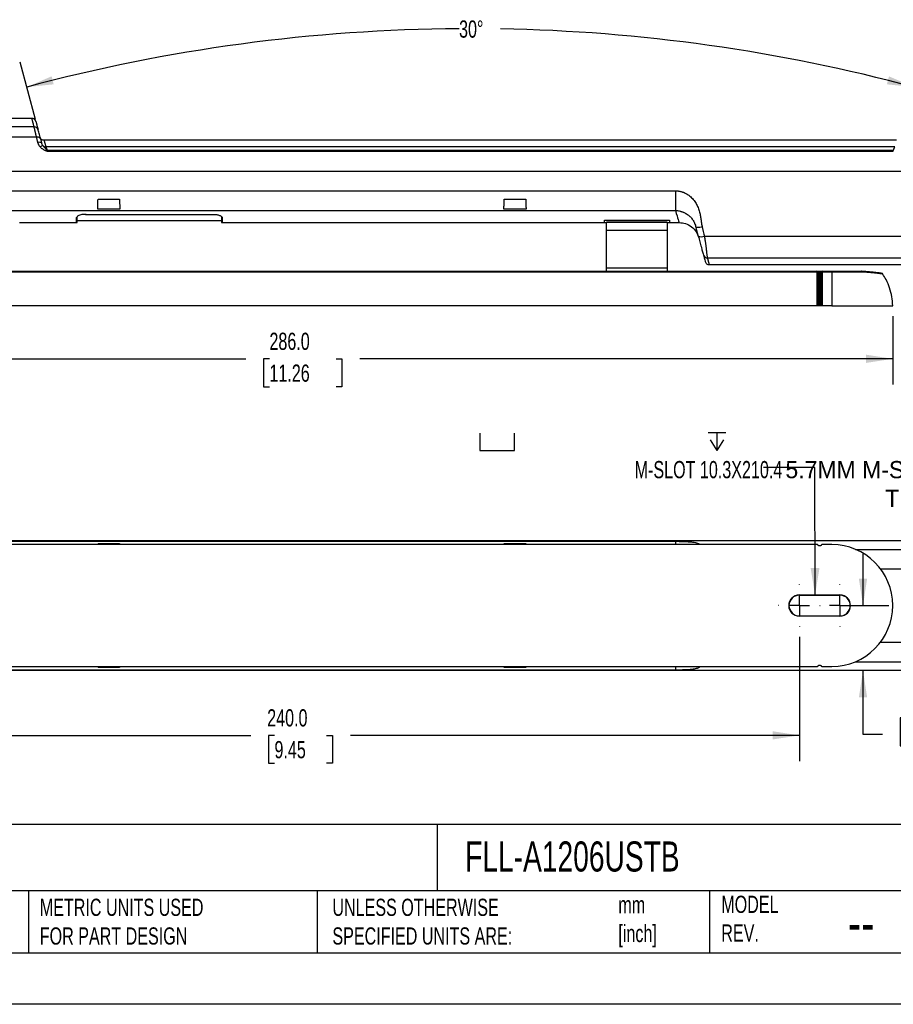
# Model space of a CAD drawing. Header units: millimetres. Extents: x 0 to 559, y 0 to 432.
# Tile 17 of 34: x 209 to 424, y 0 to 242. Entities that reach past the tile are written whole.
import ezdxf

# ---------------------------------------------------------------- set-up
doc = ezdxf.new("R2010")
doc.units = ezdxf.units.MM
doc.header["$LTSCALE"] = 2
doc.linetypes.add('CENTERX2', pattern=[20.32, 12.7, -2.54, 2.54, -2.54])
doc.layers.add('CENTER', color=40, linetype='CENTERX2')
doc.layers.add('DIMENSIONS', color=140, linetype='Continuous', lineweight=25)
doc.layers.add('TEXT', color=140, linetype='Continuous', lineweight=25)
doc.styles.add('SLDTEXTSTYLE0', font='TXT', dxfattribs={"width": 0.7})
doc.dimstyles.new('SLDDIMSTYLE2', dxfattribs={"dimtxt": 4.316016, "dimasz": 6.604, "dimexe": 0, "dimexo": 0.0625, "dimgap": 1.079004, "dimtad": 0, "dimtih": 1, "dimtoh": 1, "dimdec": 1, "dimrnd": 1e-09, "dimzin": 4, "dimdsep": 46, "dimtxsty": 'SLDTEXTSTYLE0', "dimsah": 1, "dimcen": 0.09, "dimadec": 0, "dimazin": 1, "dimtfac": 1, "dimtdec": 1, "dimtmove": 0, "dimatfit": 0, "dimfxl": 0, "dimfrac": 2, "dimtolj": 1, "dimtzin": 12, "dimarcsym": 0})
doc.dimstyles.new('SLDDIMSTYLE3', dxfattribs={"dimtxt": 4.316016, "dimasz": 6.604, "dimexe": 0, "dimexo": 0.0625, "dimgap": 1.079004, "dimtad": 0, "dimtih": 1, "dimtoh": 1, "dimdec": 1, "dimrnd": 1e-09, "dimzin": 4, "dimdsep": 46, "dimtxsty": 'SLDTEXTSTYLE0', "dimsah": 1, "dimcen": 0.09, "dimadec": 0, "dimazin": 1, "dimtfac": 1, "dimtdec": 1, "dimtofl": 0, "dimtmove": 0, "dimatfit": 3, "dimfxl": 0, "dimfrac": 2, "dimtolj": 1, "dimtzin": 12, "dimarcsym": 0})
doc.dimstyles.new('SLDDIMSTYLE4', dxfattribs={"dimtxt": 4.316016, "dimasz": 6.604, "dimexe": 0, "dimexo": 0.0625, "dimgap": 1.079004, "dimtad": 0, "dimtih": 1, "dimtoh": 1, "dimdec": 4, "dimlfac": 2, "dimzin": 12, "dimdsep": 46, "dimtxsty": 'SLDTEXTSTYLE0', "dimsah": 1, "dimcen": 0.09, "dimadec": 0, "dimazin": 3, "dimtfac": 1, "dimtdec": 0, "dimtofl": 0, "dimtmove": 0, "dimatfit": 3, "dimfxl": 0, "dimfrac": 2, "dimtolj": 1, "dimtzin": 12, "dimarcsym": 0})
doc.dimstyles.new('SLDDIMSTYLE7', dxfattribs={"dimtxt": 0.18, "dimasz": 6.604, "dimexe": 0, "dimexo": 0.0625, "dimgap": 0, "dimtad": 0, "dimtih": 1, "dimtoh": 1, "dimdec": 0, "dimrnd": 1e-09, "dimzin": 0, "dimdsep": 46, "dimtxsty": 'Standard', "dimsah": 1, "dimcen": 0.09, "dimadec": 0, "dimazin": 0, "dimtfac": 6.604, "dimtdec": 0, "dimtofl": 0, "dimtmove": 0, "dimatfit": 3, "dimfxl": 0, "dimfrac": 2, "dimtolj": 1, "dimtzin": 0, "dimarcsym": 0})

# ---------------------------------------------------------------- blocks, each defined once
blk = doc.blocks.new('_D_3')
at = {"layer": 'DIMENSIONS'}
for p, q in [((137.69, 169.4), (137.69, 152.52)), ((423.69, 169.4), (423.69, 152.52)), ((137.69, 158.87), (264.39, 158.87)), ((270.24, 158.87), (268.79, 158.87)), ((268.79, 158.87), (268.79, 152.01)), ((286.65, 158.87), (288.1, 158.87)), ((288.1, 158.87), (288.1, 152.01)), ((423.69, 158.87), (292.5, 158.87)), ((268.79, 152.01), (270.24, 152.01)), ((288.1, 152.01), (286.65, 152.01))]:
    blk.add_line(p, q, dxfattribs=at)
for points in [[(137.69, 158.87), (144.29, 157.85), (144.29, 159.88)], [(423.69, 158.87), (417.08, 159.88), (417.08, 157.85)]]:
    blk.add_solid(points, dxfattribs=at)
at = {"layer": 'DIMENSIONS', "char_height": 4.233, "attachment_point": 1, "style": 'SLDTEXTSTYLE0'}
for s, insert in [('286.0', (270.24, 165.29)), ('11.26', (270.24, 157.46))]:
    blk.add_mtext(s, dxfattribs=dict(at, insert=insert))
blk = doc.blocks.new('_D_4')
at = {"layer": 'DIMENSIONS'}
for p, q in [((212.62, 217.74), (208.84, 231.88)), ((426.75, 217.74), (430.54, 231.88))]:
    blk.add_line(p, q, dxfattribs=at)
for start, end in [(90.3761, 105), (75, 88.9858)]:
    blk.add_arc((319.69, -181.82), 421.94, start, end, dxfattribs=at)
for points in [[(210.48, 225.74), (217.13, 226.42), (216.62, 228.39)], [(428.89, 225.74), (422.75, 228.39), (422.24, 226.42)]]:
    blk.add_solid(points, dxfattribs=at)
at = {"layer": 'DIMENSIONS', "insert": (316.92, 242.14), "char_height": 4.233, "attachment_point": 1, "style": 'SLDTEXTSTYLE0'}
blk.add_mtext('30°', dxfattribs=at)
blk = doc.blocks.new('_D_13')
at = {"layer": 'DIMENSIONS'}
for p, q in [((160.69, 90.47), (160.69, 59.84)), ((400.69, 90.47), (400.69, 59.84)), ((160.69, 66.19), (265.63, 66.19)), ((271.48, 66.19), (270.03, 66.19)), ((270.03, 66.19), (270.03, 59.34)), ((284.31, 66.19), (285.76, 66.19)), ((285.76, 66.19), (285.76, 59.34)), ((400.69, 66.19), (290.16, 66.19)), ((270.03, 59.34), (271.48, 59.34)), ((285.76, 59.34), (284.31, 59.34))]:
    blk.add_line(p, q, dxfattribs=at)
for points in [[(160.69, 66.19), (167.29, 65.18), (167.29, 67.21)], [(400.69, 66.19), (394.08, 67.21), (394.08, 65.18)]]:
    blk.add_solid(points, dxfattribs=at)
at = {"layer": 'DIMENSIONS', "char_height": 4.233, "attachment_point": 1, "style": 'SLDTEXTSTYLE0'}
for s, insert in [('240.0', (269.69, 72.62)), ('9.45', (271.48, 64.79))]:
    blk.add_mtext(s, dxfattribs=dict(at, insert=insert))
blk = doc.blocks.new('_D_16')
at = {"layer": 'DIMENSIONS'}
for p, q in [((416.36, 98.15), (416.36, 110.85)), ((418.37, 98.15), (422.71, 98.15)), ((416.36, 66.43), (416.36, 82.15)), ((426.99, 70.47), (425.54, 70.47)), ((425.54, 70.47), (425.54, 63.61)), ((439.81, 70.47), (441.26, 70.47)), ((441.26, 70.47), (441.26, 63.61)), ((421.19, 66.43), (416.36, 66.43)), ((425.54, 63.61), (426.99, 63.61)), ((441.26, 63.61), (439.81, 63.61))]:
    blk.add_line(p, q, dxfattribs=at)
for points in [[(416.36, 98.15), (417.37, 104.75), (415.34, 104.75)], [(416.36, 82.15), (415.34, 75.54), (417.37, 75.54)]]:
    blk.add_solid(points, dxfattribs=at)
at = {"layer": 'DIMENSIONS', "char_height": 4.233, "attachment_point": 1, "style": 'SLDTEXTSTYLE0'}
for s, insert in [('16.0', (426.99, 76.89)), ('0.63', (426.99, 69.06)), ('TYP.', (427.19, 61.24))]:
    blk.add_mtext(s, dxfattribs=dict(at, insert=insert))
blk = doc.blocks.new('SW_SYMBOL_HOLE_SPOT')
at = {"layer": 'DIMENSIONS', "color": 0}
for p, q in [((0, 1750), (0, 150)), ((3200, 150), (3200, 1750)), ((0, 150), (3200, 150))]:
    blk.add_line(p, q, dxfattribs=at)
blk = doc.blocks.new('SW_SYMBOL_HOLE_DEPTH')
at = {"layer": 'DIMENSIONS', "color": 0}
for p, q in [((0, 1750), (1600, 1750)), ((200, 1110), (800, 150)), ((800, 1750), (800, 150)), ((1400, 1110), (800, 150))]:
    blk.add_line(p, q, dxfattribs=at)
blk = doc.blocks.new('SW_CENTERMARKSYMBOL_2')
at = {"layer": 'CENTER', "color": 0}
for p, q in [((0, 5.08), (0, 5.14)), ((0, 0), (0, 2.54)), ((-5.08, 0), (-5.14, 0)), ((0, 0), (-2.54, 0)), ((0, 0), (0, -2.54)), ((0, 0), (2.54, 0)), ((5.08, 0), (5.14, 0)), ((0, -5.08), (0, -5.14))]:
    blk.add_line(p, q, dxfattribs=at)
blk = doc.blocks.new('SW_CENTERMARKSYMBOL_3')
at = {"layer": 'CENTER', "color": 0}
for p, q in [((0, 5.08), (0, 5.14)), ((0, 0), (0, 2.54)), ((-5.08, 0), (-5.14, 0)), ((0, 0), (-2.54, 0)), ((0, 0), (0, -2.54)), ((0, 0), (2.54, 0)), ((5.08, 0), (5.14, 0)), ((0, -5.08), (0, -5.14))]:
    blk.add_line(p, q, dxfattribs=at)

msp = doc.modelspace()

# ---------------------------------------------------------------- linework, layer by layer
for p, q in [((212.314681, 215.945209), (108.669052, 215.945209)), ((211.774289, 218.046012), (195.999513, 218.046012)), ((212.916248, 213.379404), (109.180351, 213.379404)), ((424.618191, 212.640937), (214.752228, 212.640937)), ((424.176356, 211.037374), (215.194063, 211.037374)), ((215.553372, 210.143402), (215.553372, 209.968737)), ((423.817047, 210.143402), (215.553372, 210.143402)), ((215.553372, 209.968737), (423.817047, 209.968737)), ((423.817047, 209.968737), (423.817047, 210.143402)), ((109.436922, 205.046012), (451.933497, 205.046012)), ((191.204567, 200.221555), (370.165852, 200.221555)), ((370.165852, 200.221555), (370.165852, 195.335592)), ((228.040296, 198.119554), (233.330123, 198.119554)), ((328.040296, 198.119554), (333.330123, 198.119554)), ((191.204567, 195.335592), (370.165852, 195.335592)), ((223.029432, 193.957955), (222.935209, 193.788167)), ((224.935209, 194.413723), (256.435209, 194.413723)), ((224.935209, 194.402872), (256.435209, 194.402872)), ((233.414869, 195.692746), (227.95555, 195.692746)), ((256.435209, 194.413723), (256.435209, 194.402872)), ((258.339964, 193.958521), (258.435209, 193.788167)), ((333.414869, 195.692746), (327.95555, 195.692746)), ((208.685209, 192.388167), (222.785209, 192.388167)), ((222.785209, 192.388167), (222.785209, 193.6449)), ((222.935209, 192.538167), (222.935209, 193.788167)), ((222.935209, 192.888167), (258.435209, 192.888167)), ((258.435209, 193.788167), (258.435209, 192.538167)), ((258.585209, 193.6449), (258.585209, 192.388167)), ((258.585209, 192.388167), (352.685209, 192.388167)), ((352.685209, 193.028858), (368.685209, 193.028858)), ((352.685209, 192.388167), (352.685209, 193.028858)), ((352.685209, 192.388167), (353.185209, 192.388167)), ((368.185209, 192.510425), (353.185209, 192.510425)), ((353.185209, 192.510425), (353.185209, 192.466537)), ((353.185209, 192.466537), (368.185209, 192.466537)), ((353.185209, 190.413563), (353.185209, 192.466537)), ((368.185209, 192.466537), (368.185209, 192.510425)), ((368.185209, 192.466537), (368.185209, 190.413563)), ((368.185209, 192.388167), (368.685209, 192.388167)), ((368.685209, 193.028858), (368.685209, 192.388167)), ((368.685209, 192.388167), (371.101641, 192.388167)), ((368.185209, 190.413563), (353.185209, 190.413563)), ((353.185209, 181.135873), (353.185209, 190.413563)), ((368.185209, 190.413563), (368.185209, 181.135873)), ((377.27274, 189.052894), (427.703664, 189.052894)), ((378.0408, 183.721449), (442.731446, 183.721449)), ((378.471774, 182.046012), (443.071042, 182.046012)), ((405.058541, 180.23189), (156.311878, 180.23189)), ((156.435209, 180.440845), (404.935209, 180.440845)), ((353.185209, 180.405114), (353.185209, 181.135873)), ((368.185209, 181.135873), (353.185209, 181.135873)), ((368.185209, 181.135873), (368.185209, 180.406582)), ((404.935709, 180.440845), (405.535209, 180.440845)), ((404.949676, 180.438496), (404.951764, 180.437426)), ((405.535209, 180.440845), (405.835209, 180.440845)), ((405.835209, 180.238039), (405.535209, 180.238039)), ((405.835209, 180.440845), (408.685209, 180.440845)), ((408.685209, 180.23189), (406.311878, 180.23189)), ((406.418654, 180.437426), (406.420743, 180.438496)), ((406.435209, 180.440845), (408.685209, 180.440845)), ((408.685209, 180.23189), (408.685209, 180.440845)), ((408.685209, 180.440845), (415.959375, 180.440845)), ((408.685209, 180.23189), (408.685209, 171.940845)), ((415.959375, 180.437954), (415.997278, 180.434326)), ((405.076952, 171.940845), (156.293467, 171.940845)), ((405.835209, 171.940845), (405.535209, 171.940845)), ((408.685209, 171.940845), (406.293467, 171.940845)), ((408.685209, 171.940845), (423.685209, 171.940845)), ((109.436922, 114.145741), (451.933497, 114.145741)), ((191.204567, 113.951465), (370.165852, 113.951465)), ((370.165852, 113.951465), (370.165852, 113.17933)), ((405.076952, 113.145741), (156.293467, 113.145741)), ((228.027755, 113.145741), (228.040296, 113.385746)), ((228.040296, 113.385746), (233.330123, 113.385746)), ((233.330123, 113.385746), (233.342664, 113.145741)), ((328.027755, 113.145741), (328.040296, 113.385746)), ((328.040296, 113.385746), (333.330123, 113.385746)), ((333.330123, 113.385746), (333.342664, 113.145741)), ((405.835209, 112.845609), (405.535209, 112.845609)), ((408.685209, 113.145741), (406.293467, 113.145741)), ((414.494884, 111.974974), (427.703664, 111.974974)), ((420.686678, 107.143783), (442.731446, 107.143783)), ((400.685209, 100.745741), (410.685209, 100.745741)), ((400.685209, 100.745741), (400.685209, 100.692771)), ((400.685209, 100.692771), (410.685209, 100.692771)), ((410.685209, 100.692771), (410.685209, 100.745741)), ((400.685209, 95.598711), (400.685209, 95.545741)), ((400.685209, 95.598711), (410.685209, 95.598711)), ((410.685209, 95.545741), (400.685209, 95.545741)), ((410.685209, 95.545741), (410.685209, 95.598711)), ((420.686678, 89.147699), (442.731446, 89.147699)), ((156.293467, 83.145741), (405.076952, 83.145741)), ((228.040296, 82.905736), (228.027655, 83.145741)), ((233.330123, 82.905736), (228.040296, 82.905736)), ((233.342764, 83.145741), (233.330123, 82.905736)), ((328.040296, 82.905736), (328.027655, 83.145741)), ((333.330123, 82.905736), (328.040296, 82.905736)), ((333.342764, 83.145741), (333.330123, 82.905736)), ((370.165852, 83.040962), (370.165852, 82.340017)), ((405.535209, 83.445873), (405.835209, 83.445873)), ((406.293467, 83.145741), (408.685209, 83.145741)), ((414.494884, 84.316508), (427.703664, 84.316508)), ((451.933497, 82.145741), (109.436922, 82.145741)), ((191.204567, 82.340017), (370.165852, 82.340017))]:
    msp.add_line(p, q)
at = {"color": 7, "linetype": 'Continuous'}
msp.add_line((558.80494, 0.005348), (0.00494, 0.005348), dxfattribs=at)
at = {"flags": 128}
msp.add_lwpolyline([(213.882174, 213.042981), (213.840559, 213.137914), (213.770057, 213.221792), (213.672872, 213.291992), (213.55204, 213.346322), (213.411337, 213.383083), (213.255162, 213.401125), (213.088395, 213.399886), (212.916248, 213.379404)], dxfattribs=at)
for centre, radius, start, end in [((211.774289, 217.046012), 1, 58.38469181, 90), ((212.388796, 215.015679), 0.93248, 16.98394718, 94.55875336), ((211.774289, 217.046012), 1, 15, 37.34096627), ((214.477717, 210.379984), 0.919196, 88.43832153, 136.45324905), ((215.176388, 212.035245), 0.998028, 227.54964059, 271.01477166), ((222.785209, 192.538167), 0.15, 270, 0), ((258.581919, 193.791613), 0.14675, 181.34529494, 271.28490329), ((258.585209, 192.538167), 0.15, 180, 270), ((376.560126, 190.536466), 1.645845, 243.42596071, 295.6566706), ((377.980824, 184.664577), 0.945033, 196.53546388, 273.63866206), ((408.685209, 98.145741), 15, 270, 90), ((400.685209, 98.145741), 2.6, 90, 270), ((400.685209, 98.145741), 2.54703, 90, 270), ((410.685209, 98.145741), 2.6, 270, 90), ((410.685209, 98.145741), 2.54703, 270, 90)]:
    msp.add_arc(centre, radius, start, end)
for points, knots in [([(212.314681, 215.945209), (212.297768, 216.010974), (212.263972, 216.142385), (212.216312, 216.327852), (212.170935, 216.504504), (212.128054, 216.671493), (212.087611, 216.829011), (212.049623, 216.976975), (212.014084, 217.11538), (211.980996, 217.244207), (211.95036, 217.363447), (211.922174, 217.47309), (211.896438, 217.573133), (211.873154, 217.663577), (211.85232, 217.744427), (211.833937, 217.815689), (211.818006, 217.877376), (211.804524, 217.929508), (211.793496, 217.972087), (211.784906, 218.005198), (211.778815, 218.028639), (211.774998, 218.043297), (211.774525, 218.045108), (211.774289, 218.046012)], [0, 0, 0, 0, 0.04843155, 0.0967747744, 0.1450307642, 0.1932006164, 0.241285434, 0.2892863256, 0.3372044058, 0.385040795, 0.4327966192, 0.4804730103, 0.5280711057, 0.5755920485, 0.6230369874, 0.6704070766, 0.7177034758, 0.7649273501, 0.81207987, 0.8591622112, 0.9061755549, 0.9531210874, 1, 1, 1, 1]), ([(212.610726, 217.594076), (212.496022, 217.72335), (212.26732, 217.981106), (211.94402, 218.002162), (211.782869, 218.012658)], [0, 0, 0, 0, 0.5015407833, 1, 1, 1, 1]), ([(212.916248, 213.379404), (212.898985, 213.453065), (212.864616, 213.59972), (212.815044, 213.811537), (212.767229, 214.015943), (212.721292, 214.212364), (212.677201, 214.400861), (212.634964, 214.58135), (212.594579, 214.753807), (212.556047, 214.91821), (212.519368, 215.074558), (212.484541, 215.222859), (212.451566, 215.363143), (212.420447, 215.495435), (212.391171, 215.61983), (212.36378, 215.736223), (212.338123, 215.845309), (212.322469, 215.912019), (212.314681, 215.945209)], [0, 0, 0, 0, 0.0669891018, 0.1333708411, 0.1991469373, 0.2643191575, 0.3288893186, 0.3928592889, 0.4562309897, 0.5190063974, 0.5811875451, 0.642776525, 0.7037754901, 0.7641866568, 0.8240123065, 0.8832547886, 0.9419165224, 1, 1, 1, 1]), ([(212.740215, 217.304831), (212.740477, 217.303853), (212.741001, 217.301896), (212.745251, 217.286037), (212.752037, 217.26071), (212.761608, 217.224991), (212.773897, 217.179128), (212.788922, 217.123053), (212.806678, 217.056786), (212.827167, 216.980322), (212.850388, 216.89366), (212.88208, 216.775385), (212.924642, 216.616541), (212.981087, 216.405884), (213.044774, 216.168201), (213.115868, 215.902876), (213.193748, 215.612222), (213.251623, 215.396231), (213.280607, 215.28806)], [0, 0, 0, 0, 0.0500257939, 0.0999689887, 0.1498523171, 0.1996985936, 0.2495306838, 0.2993714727, 0.3492438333, 0.3991705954, 0.4491745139, 0.4992782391, 0.5827506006, 0.6660755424, 0.7493580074, 0.8327030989, 0.9162156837, 1, 1, 1, 1]), ([(213.211358, 212.19332), (213.185586, 212.296901), (213.134383, 212.502696), (213.059586, 212.803323), (212.986806, 213.095828), (212.939661, 213.285309), (212.916248, 213.379404)], [0, 0, 0, 0, 0.2550470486, 0.5067275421, 0.7550442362, 1, 1, 1, 1]), ([(213.882174, 213.042981), (213.75146, 213.530812), (213.633434, 213.971292), (213.430631, 214.728162), (213.345878, 215.044465), (213.280607, 215.28806)], [0, 0, 0, 0, 0.5, 0.5, 1, 1, 1, 1]), ([(214.757229, 212.640937), (214.651063, 212.65077), (214.432781, 212.670987), (214.138147, 212.834151), (213.904292, 213.076519), (213.828272, 213.282131), (213.791298, 213.382135)], [0, 0, 0, 0, 0.2431858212, 0.500000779, 0.756815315, 1, 1, 1, 1]), ([(213.211358, 212.19332), (213.318344, 212.214514), (213.432383, 212.227625), (213.654155, 212.229469), (213.761408, 212.218009), (213.945145, 212.170129), (214.021201, 212.133821), (214.130142, 212.045797), (214.163149, 211.994367), (214.177286, 211.941609)], [0, 0, 0, 0, 0.25, 0.25, 0.5, 0.5, 0.75, 0.75, 1, 1, 1, 1]), ([(213.811472, 211.01326), (213.780181, 211.050136), (213.717312, 211.124225), (213.631675, 211.241348), (213.551974, 211.363178), (213.47886, 211.490046), (213.412163, 211.621733), (213.351887, 211.758158), (213.298178, 211.899201), (213.250411, 212.04472), (213.224485, 212.143373), (213.211358, 212.19332)], [0, 0, 0, 0, 0.1043489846, 0.209651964, 0.3162454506, 0.4244539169, 0.5345875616, 0.646940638, 0.7617903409, 0.8793962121, 1, 1, 1, 1]), ([(215.553372, 209.968737), (215.532743, 209.96966), (215.488321, 209.971646), (215.417934, 209.985066), (215.339225, 210.005678), (215.252161, 210.034608), (215.156697, 210.071482), (215.012368, 210.133929), (214.823669, 210.226865), (214.596188, 210.357526), (214.375816, 210.503111), (214.168836, 210.662674), (213.978896, 210.831354), (213.866999, 210.952931), (213.811472, 211.01326)], [0, 0, 0, 0, 0.0291879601, 0.0628527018, 0.1013239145, 0.1448221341, 0.1934996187, 0.2474648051, 0.3699066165, 0.4953233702, 0.6258584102, 0.7529726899, 0.877419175, 1, 1, 1, 1]), ([(213.882174, 213.042981), (213.906053, 212.953862), (213.953816, 212.775609), (214.027082, 212.502179), (214.101428, 212.224716), (214.151988, 212.036023), (214.177286, 211.941609)], [0, 0, 0, 0, 0.2497780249, 0.4995989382, 0.7496204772, 1, 1, 1, 1]), ([(215.553372, 210.143402), (215.501865, 210.166229), (215.449209, 210.221303), (215.343188, 210.33535), (215.290286, 210.39714), (215.137217, 210.575773), (215.041619, 210.687415), (214.775487, 210.988042), (214.622902, 211.149141), (214.502768, 211.298838)], [0, 0, 0, 0, 0.125, 0.125, 0.25, 0.25, 0.5, 0.5, 1, 1, 1, 1]), ([(214.757229, 212.640937), (214.757488, 212.639988), (214.758007, 212.63809), (214.762206, 212.622734), (214.768907, 212.598206), (214.778356, 212.563597), (214.790488, 212.519139), (214.80532, 212.464759), (214.822848, 212.400469), (214.843073, 212.32626), (214.865994, 212.242131), (214.891612, 212.14808), (214.919927, 212.044109), (214.950938, 211.930219), (214.984645, 211.806419), (215.021051, 211.672696), (215.060141, 211.529124), (215.101979, 211.375473), (215.146322, 211.212638), (215.178146, 211.095809), (215.194063, 211.037374)], [0, 0, 0, 0, 0.05528316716, 0.11059478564, 0.16593553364, 0.22130608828, 0.27670712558, 0.33213932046, 0.38760334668, 0.44309987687, 0.49862958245, 0.55419313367, 0.60979119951, 0.66542444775, 0.72109354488, 0.77679915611, 0.83254194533, 0.88832257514, 0.94414170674, 1, 1, 1, 1]), ([(215.194063, 211.037374), (215.198302, 211.026841), (215.206834, 211.005636), (215.22374, 210.963667), (215.243733, 210.913961), (215.267112, 210.855759), (215.293803, 210.789271), (215.332364, 210.69322), (215.387631, 210.556027), (215.463939, 210.366144), (215.523015, 210.21901), (215.553372, 210.143402)], [0, 0, 0, 0, 0.0794655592, 0.1599766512, 0.2415799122, 0.3243201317, 0.4082402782, 0.4933815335, 0.6527424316, 0.8215553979, 1, 1, 1, 1]), ([(423.817047, 210.143402), (423.832605, 210.182133), (423.863303, 210.258554), (423.906263, 210.36559), (423.946138, 210.46485), (423.982766, 210.555923), (424.016187, 210.638934), (424.058285, 210.743552), (424.104269, 210.858193), (424.148609, 210.968473), (424.16719, 211.014613), (424.176356, 211.037374)], [0, 0, 0, 0, 0.0904796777, 0.1785323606, 0.2641778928, 0.347437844, 0.4283356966, 0.5068970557, 0.6758499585, 0.8401005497, 1, 1, 1, 1]), ([(370.165852, 200.221555), (370.240916, 200.220647), (370.390876, 200.218832), (370.615294, 200.204089), (370.8388, 200.180535), (371.061391, 200.147317), (371.283067, 200.104663), (371.503822, 200.052519), (371.723665, 199.990889), (372.142372, 199.854976), (372.746071, 199.59287), (373.581214, 199.066395), (374.414174, 198.320766), (375.136039, 197.367061), (375.682905, 196.329227), (376.058984, 195.283208), (376.299971, 194.234395), (376.426896, 193.391889), (376.505897, 192.816735), (376.551092, 192.496626), (376.600752, 192.171518), (376.666363, 191.784095), (376.739407, 191.479004), (376.773231, 191.337731)], [0, 0, 0, 0, 0.0182250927, 0.0364089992, 0.0545844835, 0.0727843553, 0.0910412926, 0.1093876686, 0.1278553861, 0.1464757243, 0.2163002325, 0.2870343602, 0.3857067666, 0.4866110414, 0.5771041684, 0.6716839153, 0.7585310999, 0.8417216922, 0.8821840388, 0.9023889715, 0.9219221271, 0.9638459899, 1, 1, 1, 1]), ([(227.95555, 195.692746), (227.957153, 195.738579), (227.960389, 195.831128), (227.965679, 195.981967), (227.971344, 196.143476), (227.977414, 196.316624), (227.983881, 196.501324), (227.990746, 196.697727), (227.99801, 196.905852), (228.005672, 197.125701), (228.013732, 197.357166), (228.022194, 197.600263), (228.031038, 197.854238), (228.037194, 198.030644), (228.040296, 198.119554)], [0, 0, 0, 0, 0.0753498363, 0.152150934, 0.2304033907, 0.3101072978, 0.391262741, 0.4738698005, 0.5579285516, 0.6434390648, 0.7304014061, 0.8188156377, 0.9086818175, 1, 1, 1, 1]), ([(233.330123, 198.119554), (233.332788, 198.043185), (233.338082, 197.891486), (233.345737, 197.67172), (233.353111, 197.459893), (233.36019, 197.256559), (233.366977, 197.061708), (233.37347, 196.875438), (233.379672, 196.697777), (233.38558, 196.528734), (233.391196, 196.368281), (233.396519, 196.216382), (233.40155, 196.072919), (233.406284, 195.937953), (233.410742, 195.810788), (233.413501, 195.731878), (233.414869, 195.692746)], [0, 0, 0, 0, 0.07836196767, 0.15565709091, 0.23188540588, 0.30704695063, 0.38114176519, 0.45416989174, 0.52613137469, 0.59702626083, 0.66685459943, 0.73561644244, 0.80331184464, 0.86994086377, 0.93550356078, 1, 1, 1, 1]), ([(327.95555, 195.692746), (327.957153, 195.738579), (327.960389, 195.831128), (327.965679, 195.981967), (327.971344, 196.143476), (327.977414, 196.316624), (327.983881, 196.501324), (327.990746, 196.697727), (327.99801, 196.905852), (328.005672, 197.125701), (328.013732, 197.357166), (328.022194, 197.600263), (328.031038, 197.854238), (328.037194, 198.030644), (328.040296, 198.119554)], [0, 0, 0, 0, 0.0753498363, 0.152150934, 0.2304033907, 0.3101072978, 0.391262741, 0.4738698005, 0.5579285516, 0.6434390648, 0.7304014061, 0.8188156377, 0.9086818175, 1, 1, 1, 1]), ([(333.330123, 198.119554), (333.332788, 198.043185), (333.338082, 197.891486), (333.345737, 197.67172), (333.353111, 197.459893), (333.36019, 197.256559), (333.366977, 197.061708), (333.37347, 196.875438), (333.379672, 196.697777), (333.38558, 196.528734), (333.391196, 196.368281), (333.396519, 196.216382), (333.40155, 196.072919), (333.406284, 195.937953), (333.410742, 195.810788), (333.413501, 195.731878), (333.414869, 195.692746)], [0, 0, 0, 0, 0.0783619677, 0.1556570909, 0.2318854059, 0.3070469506, 0.3811417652, 0.4541698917, 0.5261313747, 0.5970262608, 0.6668545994, 0.7356164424, 0.8033118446, 0.8699408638, 0.9355035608, 1, 1, 1, 1]), ([(224.089389, 194.343438), (223.891782, 194.309832), (223.708495, 194.265486), (223.386801, 194.162252), (223.246208, 194.102349), (223.02022, 193.976625), (222.932397, 193.909365), (222.814905, 193.776287), (222.785209, 193.710183), (222.785209, 193.6449)], [0, 0, 0, 0, 0.25, 0.25, 0.5, 0.5, 0.75, 0.75, 1, 1, 1, 1]), ([(224.935209, 194.552872), (224.935209, 194.532155), (224.935209, 194.508886), (224.935209, 194.464361), (224.935209, 194.443438), (224.935209, 194.4137), (224.935209, 194.405143), (224.935209, 194.401438), (224.935209, 194.405987), (224.935209, 194.413723)], [0, 0, 0, 0, 0.25, 0.25, 0.5, 0.5, 0.75, 0.75, 1, 1, 1, 1]), ([(256.435209, 194.413723), (256.483199, 194.413344), (256.578972, 194.412589), (256.721812, 194.406488), (256.863254, 194.396759), (257.003282, 194.38308), (257.141905, 194.365582), (257.365854, 194.330849), (257.660816, 194.267895), (257.984068, 194.163453), (258.246426, 194.042554), (258.417254, 193.925815), (258.519683, 193.821484), (258.575118, 193.731918), (258.581842, 193.673938), (258.585209, 193.6449)], [0, 0, 0, 0, 0.0413177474, 0.0824577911, 0.1236426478, 0.1650941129, 0.2070297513, 0.2496597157, 0.3742611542, 0.4990743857, 0.6230757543, 0.7489371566, 0.8331811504, 0.9164501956, 1, 1, 1, 1]), ([(372.548161, 194.709121), (372.479642, 194.741054), (372.345889, 194.803388), (372.14489, 194.885314), (371.951019, 194.957085), (371.764688, 195.019172), (371.586638, 195.072816), (371.336469, 195.141193), (371.005688, 195.217148), (370.587889, 195.290526), (370.30732, 195.320487), (370.165851, 195.335594)], [0, 0, 0, 0, 0.09245643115, 0.18047996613, 0.26406961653, 0.34324574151, 0.41804712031, 0.48852828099, 0.6558301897, 0.82646255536, 1, 1, 1, 1]), ([(370.165851, 195.335594), (370.470546, 194.370749), (370.70428, 193.63061), (371.017315, 192.639358), (371.09664, 192.388167), (371.09664, 192.388167)], [0, 0, 0, 0, 0.5, 0.5, 1, 1, 1, 1]), ([(372.548147, 194.709097), (372.602372, 194.682621), (372.721063, 194.624671), (372.894651, 194.528717), (373.070326, 194.423089), (373.180723, 194.348391), (373.236227, 194.310835)], [0, 0, 0, 0, 0.2268206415, 0.4964713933, 0.7468420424, 1, 1, 1, 1]), ([(373.236227, 194.310835), (373.459557, 194.156004), (373.677314, 193.975296), (374.084743, 193.564562), (374.27493, 193.334093), (374.619342, 192.82019), (374.773564, 192.535569), (375.035256, 191.929492), (375.141458, 191.611209), (375.227734, 191.289231)], [0, 0, 0, 0, 0.25, 0.25, 0.5, 0.5, 0.75, 0.75, 1, 1, 1, 1]), ([(222.785209, 193.6449), (222.820565, 193.6449), (222.861986, 193.658887), (222.920565, 193.714837), (222.935209, 193.754399), (222.935209, 193.788167)], [0, 0, 0, 0, 0.5, 0.5, 1, 1, 1, 1]), ([(371.09664, 192.388167), (371.627473, 192.339001), (372.718889, 192.237914), (374.192066, 191.422084), (375.361346, 190.210225), (375.741438, 189.182156), (375.926304, 188.682134)], [0, 0, 0, 0, 0.2431860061, 0.500001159, 0.7568156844, 1, 1, 1, 1]), ([(376.773231, 191.337731), (376.596251, 191.29279), (376.406363, 191.251946), (376.037968, 191.191529), (375.86044, 191.172299), (375.562262, 191.16294), (375.442471, 191.172838), (375.280613, 191.216615), (375.238202, 191.25017), (375.227734, 191.289231)], [0, 0, 0, 0, 0.25, 0.25, 0.5, 0.5, 0.75, 0.75, 1, 1, 1, 1]), ([(375.526323, 190.174884), (375.482204, 190.339536), (375.404855, 190.628209), (375.305245, 190.999956), (375.249963, 191.206272), (375.227734, 191.289231)], [0, 0, 0, 0, 0.4425202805, 0.7758404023, 1, 1, 1, 1]), ([(375.823851, 189.064493), (375.800426, 189.151916), (375.751302, 189.335249), (375.6795, 189.603219), (375.603724, 189.886019), (375.553828, 190.072233), (375.526323, 190.174884)], [0, 0, 0, 0, 0.23833181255, 0.49979876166, 0.72426212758, 1, 1, 1, 1]), ([(375.823851, 189.064493), (375.952021, 188.586158), (376.079475, 188.110493), (376.327379, 187.1853), (376.447843, 186.735724), (376.783284, 185.48384), (376.971185, 184.782585), (377.074874, 184.395613)], [0, 0, 0, 0, 0.25, 0.25, 0.5, 0.5, 1, 1, 1, 1]), ([(376.773231, 191.337731), (376.791151, 191.266321), (376.830891, 191.10796), (376.88927, 190.8458), (376.95489, 190.536442), (377.044267, 190.089661), (377.143456, 189.588006), (377.234886, 189.209571), (377.27274, 189.052894)], [0, 0, 0, 0, 0.0939744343, 0.2084001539, 0.3433062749, 0.4987103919, 0.7924589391, 1, 1, 1, 1]), ([(377.27274, 189.052894), (377.291282, 188.965731), (377.32923, 188.78734), (377.381596, 188.516203), (377.432376, 188.235726), (377.481088, 187.946985), (377.52787, 187.650994), (377.572682, 187.348956), (377.615531, 187.042228), (377.65643, 186.732233), (377.695316, 186.420924), (377.732439, 186.108947), (377.75498, 185.908248), (377.766438, 185.806236)], [0, 0, 0, 0, 0.07354414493, 0.15051917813, 0.23094270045, 0.31483013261, 0.40219505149, 0.49304946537, 0.58740404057, 0.68526828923, 0.78665072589, 0.8915589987, 1, 1, 1, 1]), ([(377.766438, 185.806236), (377.773673, 185.740249), (377.789546, 185.595484), (377.813828, 185.369325), (377.841243, 185.117581), (377.871636, 184.847035), (377.905788, 184.556726), (377.941738, 184.28027), (377.977964, 184.042907), (378.009958, 183.861219), (378.03119, 183.764997), (378.0408, 183.721449)], [0, 0, 0, 0, 0.07255753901, 0.1591782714, 0.25986212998, 0.37460858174, 0.50341676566, 0.65725285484, 0.79129632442, 0.90554553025, 1, 1, 1, 1]), ([(377.505849, 182.787193), (377.542824, 182.687191), (377.618846, 182.481583), (377.852701, 182.239221), (378.147332, 182.076062), (378.36561, 182.055845), (378.471774, 182.046012)], [0, 0, 0, 0, 0.2431854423, 0.5, 0.7568145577, 1, 1, 1, 1]), ([(378.0408, 183.721449), (378.055687, 183.663563), (378.085438, 183.547883), (378.127094, 183.385804), (378.166528, 183.232324), (378.20353, 183.088275), (378.238155, 182.953463), (378.270391, 182.827965), (378.300239, 182.711779), (378.327699, 182.604921), (378.352771, 182.507398), (378.375456, 182.419211), (378.395753, 182.340362), (378.413663, 182.270846), (378.429184, 182.210656), (378.442319, 182.159777), (378.453063, 182.118212), (378.461431, 182.08588), (378.467365, 182.062986), (378.471084, 182.048665), (378.471544, 182.046896), (378.471774, 182.046012)], [0, 0, 0, 0, 0.0533412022, 0.1065966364, 0.1597675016, 0.2128550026, 0.2658603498, 0.3187847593, 0.3716294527, 0.4243956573, 0.4770846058, 0.5296975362, 0.582235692, 0.6347003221, 0.6870926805, 0.7394140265, 0.7916656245, 0.8438487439, 0.8959646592, 0.9480146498, 1, 1, 1, 1]), ([(404.935209, 180.440845), (404.999597, 180.440845), (405.084928, 180.440845), (405.290752, 180.440845), (405.411145, 180.440845), (405.535209, 180.440845)], [0, 0, 0, 0, 0.5, 0.5, 1, 1, 1, 1]), ([(405.245269, 180.231892), (405.224387, 180.242733), (405.195774, 180.249059), (405.130064, 180.249058), (405.093334, 180.242731), (405.058541, 180.23189)], [0, 0, 0, 0, 0.5, 0.5, 1, 1, 1, 1]), ([(405.076952, 180.14249), (405.076952, 180.164298), (405.075007, 180.175286), (405.071893, 180.192797), (405.070248, 180.199255), (405.065291, 180.216374), (405.061923, 180.224592), (405.058541, 180.23189)], [0, 0, 0, 0, 0.25, 0.25, 0.5, 0.5, 1, 1, 1, 1]), ([(405.076952, 171.940845), (405.076952, 173.381069), (405.076952, 174.846276), (405.076952, 177.639401), (405.076952, 178.964805), (405.076952, 180.14249)], [0, 0, 0, 0, 0.5, 0.5, 1, 1, 1, 1]), ([(405.306081, 180.056071), (405.287823, 180.080172), (405.255467, 180.10328), (405.172298, 180.134648), (405.122595, 180.14249), (405.076952, 180.14249)], [0, 0, 0, 0, 0.5, 0.5, 1, 1, 1, 1]), ([(405.306081, 180.056071), (405.323604, 180.103281), (405.352426, 180.14823), (405.431764, 180.216226), (405.482506, 180.238039), (405.535209, 180.238039)], [0, 0, 0, 0, 0.5, 0.5, 1, 1, 1, 1]), ([(405.306081, 171.940845), (405.306081, 173.365951), (405.306081, 174.815688), (405.306081, 177.579322), (405.306081, 178.890737), (405.306081, 180.056071)], [0, 0, 0, 0, 0.5, 0.5, 1, 1, 1, 1]), ([(405.535209, 180.238039), (405.535209, 180.298398), (405.535209, 180.351559), (405.535209, 180.422988), (405.535209, 180.440845), (405.535209, 180.440845)], [0, 0, 0, 0, 0.5, 0.5, 1, 1, 1, 1]), ([(405.535209, 180.238039), (405.535209, 179.061233), (405.535209, 177.724033), (405.535209, 174.893719), (405.535209, 173.403553), (405.535209, 171.940845)], [0, 0, 0, 0, 0.5, 0.5, 1, 1, 1, 1]), ([(405.835209, 180.238039), (405.835209, 180.298398), (405.835209, 180.351559), (405.835209, 180.422988), (405.835209, 180.440845), (405.835209, 180.440845)], [0, 0, 0, 0, 0.5, 0.5, 1, 1, 1, 1]), ([(405.835209, 180.440845), (405.959274, 180.440845), (406.079667, 180.440845), (406.285491, 180.440845), (406.370822, 180.440845), (406.435209, 180.440845)], [0, 0, 0, 0, 0.5, 0.5, 1, 1, 1, 1]), ([(405.835209, 171.940845), (405.835209, 173.403553), (405.835209, 174.893719), (405.835209, 177.724033), (405.835209, 179.061233), (405.835209, 180.238039)], [0, 0, 0, 0, 0.5, 0.5, 1, 1, 1, 1]), ([(405.835209, 180.238039), (405.887913, 180.238039), (405.938655, 180.216226), (406.017993, 180.14823), (406.046815, 180.103281), (406.064338, 180.056071)], [0, 0, 0, 0, 0.5, 0.5, 1, 1, 1, 1]), ([(406.293467, 180.14249), (406.247823, 180.14249), (406.198121, 180.134648), (406.114952, 180.10328), (406.082596, 180.080172), (406.064338, 180.056071)], [0, 0, 0, 0, 0.5, 0.5, 1, 1, 1, 1]), ([(406.064338, 180.056071), (406.064338, 178.890737), (406.064338, 177.579322), (406.064338, 174.815688), (406.064338, 173.365951), (406.064338, 171.940845)], [0, 0, 0, 0, 0.5, 0.5, 1, 1, 1, 1]), ([(406.311878, 180.23189), (406.277085, 180.242731), (406.240355, 180.249058), (406.174645, 180.249059), (406.146032, 180.242733), (406.12515, 180.231892)], [0, 0, 0, 0, 0.5, 0.5, 1, 1, 1, 1]), ([(406.311878, 180.23189), (406.308496, 180.224592), (406.305128, 180.216374), (406.300171, 180.199255), (406.298526, 180.192797), (406.295412, 180.175286), (406.293467, 180.164298), (406.293467, 180.14249)], [0, 0, 0, 0, 0.5, 0.5, 0.75, 0.75, 1, 1, 1, 1]), ([(406.293467, 180.14249), (406.293467, 178.964805), (406.293467, 177.639401), (406.293467, 174.846276), (406.293467, 173.381069), (406.293467, 171.940845)], [0, 0, 0, 0, 0.5, 0.5, 1, 1, 1, 1]), ([(416.210071, 180.23189), (415.687849, 180.23189), (415.124815, 180.23189), (413.935832, 180.23189), (413.30997, 180.23189), (412.020574, 180.23189), (411.357165, 180.23189), (410.02109, 180.23189), (409.348553, 180.23189), (408.685209, 180.23189)], [0, 0, 0, 0, 0.25, 0.25, 0.5, 0.5, 0.75, 0.75, 1, 1, 1, 1]), ([(416.210071, 180.23189), (416.182726, 180.293839), (416.144538, 180.348684), (416.056081, 180.422413), (416.006353, 180.440845), (415.959375, 180.440845)], [0, 0, 0, 0, 0.5, 0.5, 1, 1, 1, 1]), ([(420.824322, 179.940846), (420.824856, 179.940777), (420.797061, 179.944341), (420.68641, 179.958385), (420.6039, 179.96882), (420.385797, 179.995935), (420.250202, 180.012616), (419.924981, 180.051653), (419.735324, 180.074), (419.100967, 180.14638), (418.587726, 180.202245), (417.380324, 180.320436), (416.703559, 180.380969), (415.959375, 180.437954)], [0, 0, 0, 0, 0.125, 0.125, 0.25, 0.25, 0.375, 0.375, 0.5, 0.5, 0.75, 0.75, 1, 1, 1, 1]), ([(415.997278, 180.434326), (416.012139, 180.433944), (416.055525, 180.432828), (416.137008, 180.37776), (416.182541, 180.286855), (416.210071, 180.23189)], [0, 0, 0, 0, 0.170800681, 0.4986336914, 1, 1, 1, 1]), ([(421.24067, 179.714906), (421.175321, 179.723496), (421.044201, 179.740731), (419.985074, 179.870417), (418.401829, 180.047192), (416.942081, 180.170204), (416.210071, 180.23189)], [0, 0, 0, 0, 0.2487180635, 0.4990450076, 0.748789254, 1, 1, 1, 1]), ([(420.824329, 179.940845), (420.865176, 179.938307), (420.948122, 179.933155), (421.023671, 179.898354), (421.062016, 179.88069)], [0, 0, 0, 0, 0.4924440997, 1, 1, 1, 1]), ([(421.242697, 179.714649), (421.218196, 179.747444), (421.168423, 179.814068), (421.097923, 179.858245), (421.062127, 179.880676)], [0, 0, 0, 0, 0.4922518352, 1, 1, 1, 1]), ([(423.685209, 171.940845), (423.632784, 172.675773), (423.527353, 174.15375), (422.947307, 176.308528), (422.191663, 178.187099), (421.500547, 179.255386), (421.213849, 179.698546)], [0, 0, 0, 0, 0.2674620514, 0.5378797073, 0.8082973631, 1, 1, 1, 1]), ([(405.306081, 171.940845), (405.298914, 171.940845), (405.2846, 171.940845), (405.252555, 171.940845), (405.208185, 171.940845), (405.149247, 171.940845), (405.100939, 171.940845), (405.076952, 171.940845)], [0, 0, 0, 0, 0.1651099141, 0.3297993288, 0.5004331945, 0.7519353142, 1, 1, 1, 1]), ([(405.535209, 171.940845), (405.519066, 171.940845), (405.487022, 171.940845), (405.440523, 171.940845), (405.401362, 171.940845), (405.369103, 171.940845), (405.343856, 171.940845), (405.321942, 171.940845), (405.311369, 171.940845), (405.306081, 171.940845)], [0, 0, 0, 0, 0.1669491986, 0.3313857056, 0.4996668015, 0.6227086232, 0.7499725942, 0.8749585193, 1, 1, 1, 1]), ([(406.064338, 171.940845), (406.057206, 171.940845), (406.042934, 171.940845), (406.010926, 171.940845), (405.966522, 171.940845), (405.907576, 171.940845), (405.859187, 171.940845), (405.835209, 171.940845)], [0, 0, 0, 0, 0.1642286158, 0.3285888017, 0.499399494, 0.7519410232, 1, 1, 1, 1]), ([(406.293467, 171.940845), (406.277549, 171.940845), (406.245751, 171.940845), (406.199333, 171.940845), (406.149465, 171.940845), (406.098675, 171.940845), (406.075732, 171.940845), (406.064338, 171.940845)], [0, 0, 0, 0, 0.1650848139, 0.3297641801, 0.5004104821, 0.7519039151, 1, 1, 1, 1]), ([(370.165852, 113.951465), (370.465619, 113.9503), (371.068906, 113.947957), (371.748224, 113.932726), (372.211498, 113.917734), (372.475454, 113.907599), (372.733666, 113.89603), (372.986145, 113.882925), (373.232912, 113.868193), (373.725438, 113.834544), (374.414195, 113.76994), (375.136527, 113.655331), (375.681139, 113.511835), (376.073723, 113.347812), (376.21986, 113.212597), (376.292115, 113.145741)], [0, 0, 0, 0, 0.0951427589, 0.1914764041, 0.2219594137, 0.2524182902, 0.282931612, 0.3135775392, 0.3444332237, 0.3755742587, 0.5047029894, 0.6367524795, 0.7551773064, 0.8789501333, 1, 1, 1, 1]), ([(405.306081, 112.995676), (405.298914, 113.009919), (405.2846, 113.03837), (405.252555, 113.075038), (405.208185, 113.110098), (405.149247, 113.139815), (405.100939, 113.143775), (405.076952, 113.145741)], [0, 0, 0, 0, 0.1651099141, 0.3297993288, 0.5004331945, 0.7519353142, 1, 1, 1, 1]), ([(405.535209, 112.845609), (405.519066, 112.846453), (405.487022, 112.848129), (405.440523, 112.862549), (405.401362, 112.883054), (405.369103, 112.907637), (405.343856, 112.93374), (405.321942, 112.963059), (405.311369, 112.984802), (405.306081, 112.995676)], [0, 0, 0, 0, 0.1669491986, 0.3313857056, 0.4996668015, 0.6227086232, 0.7499725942, 0.8749585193, 1, 1, 1, 1]), ([(406.064338, 112.995676), (406.057206, 112.981517), (406.042934, 112.953188), (406.010926, 112.916644), (405.966522, 112.881539), (405.907576, 112.851618), (405.859187, 112.8476), (405.835209, 112.845609)], [0, 0, 0, 0, 0.1642286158, 0.3285888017, 0.499399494, 0.7519410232, 1, 1, 1, 1]), ([(406.293467, 113.145741), (406.277549, 113.144867), (406.245751, 113.143122), (406.199333, 113.1284), (406.149465, 113.101735), (406.098675, 113.059577), (406.075732, 113.016879), (406.064338, 112.995676)], [0, 0, 0, 0, 0.1650848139, 0.3297641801, 0.5004104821, 0.7519039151, 1, 1, 1, 1]), ([(370.165852, 82.340017), (370.770549, 82.344579), (371.663422, 82.351314), (372.74736, 82.393766), (373.466036, 82.436445), (374.104139, 82.491609), (374.658962, 82.559212), (375.164906, 82.646262), (375.605815, 82.758613), (376.031862, 82.915533), (376.181562, 83.060416), (376.269724, 83.145741)], [0, 0, 0, 0, 0.1917877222, 0.2831865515, 0.3759241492, 0.4619805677, 0.5484229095, 0.6366294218, 0.7394591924, 0.8465618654, 1, 1, 1, 1]), ([(405.076952, 83.145741), (405.09287, 83.146615), (405.124668, 83.14836), (405.171085, 83.163081), (405.220954, 83.189747), (405.271744, 83.231905), (405.294687, 83.274603), (405.306081, 83.295806)], [0, 0, 0, 0, 0.1650848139, 0.3297641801, 0.5004104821, 0.7519039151, 1, 1, 1, 1]), ([(405.306081, 83.295806), (405.313213, 83.309965), (405.327485, 83.338294), (405.359493, 83.374838), (405.403897, 83.409943), (405.462843, 83.439864), (405.511232, 83.443882), (405.535209, 83.445873)], [0, 0, 0, 0, 0.1642286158, 0.3285888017, 0.499399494, 0.7519410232, 1, 1, 1, 1]), ([(405.835209, 83.445873), (405.851353, 83.445028), (405.883396, 83.443352), (405.929896, 83.428932), (405.969057, 83.408428), (406.001316, 83.383844), (406.026563, 83.357742), (406.048477, 83.328423), (406.05905, 83.30668), (406.064338, 83.295806)], [0, 0, 0, 0, 0.1669491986, 0.3313857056, 0.4996668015, 0.6227086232, 0.7499725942, 0.8749585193, 1, 1, 1, 1]), ([(406.064338, 83.295806), (406.071505, 83.281563), (406.085819, 83.253112), (406.117864, 83.216444), (406.162234, 83.181383), (406.221172, 83.151667), (406.26948, 83.147707), (406.293467, 83.145741)], [0, 0, 0, 0, 0.1651099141, 0.3297993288, 0.5004331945, 0.7519353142, 1, 1, 1, 1])]:
    msp.add_open_spline(points, degree=3, knots=knots)
for points in [[(214.502768, 211.298838), (214.343713, 211.487129), (214.239195, 211.710566), (214.177286, 211.941609)], [(224.935209, 194.413723), (224.638824, 194.413723), (224.353733, 194.388394), (224.089389, 194.343438)], [(377.074874, 184.395613), (377.35894, 183.335464), (377.505849, 182.787193), (377.505849, 182.787193)], [(404.935209, 180.440845), (404.979114, 180.440845), (405.026677, 180.367116), (405.058541, 180.23189)], [(405.245266, 180.23189), (405.165799, 180.367099), (405.045822, 180.440845), (404.935209, 180.440845)], [(405.306081, 180.056071), (405.297341, 180.116162), (405.278342, 180.175614), (405.245266, 180.23189)], [(406.125153, 180.23189), (406.092077, 180.175614), (406.073078, 180.116162), (406.064338, 180.056071)], [(406.435209, 180.440845), (406.324597, 180.440845), (406.20462, 180.367099), (406.125153, 180.23189)], [(406.311878, 180.23189), (406.343742, 180.367116), (406.391304, 180.440845), (406.435209, 180.440845)]]:
    msp.add_open_spline(points, degree=3)
at = {"layer": 'DIMENSIONS'}
msp.add_line((410.685209, 98.145741), (421.498566, 98.145741), dxfattribs=at)
at = {"layer": 'TEXT'}
for p, q in [((546.1, 44.252215), (12.7, 44.252215)), ((311.517791, 44.252215), (311.517791, 27.94)), ((546.1, 27.94), (12.7, 27.94)), ((210.968414, 27.94), (210.968414, 12.7)), ((281.995629, 27.94), (281.995629, 12.7)), ((378.601335, 27.94), (378.601335, 12.7)), ((12.7, 12.7), (546.1, 12.7))]:
    msp.add_line(p, q, dxfattribs=at)

# ---------------------------------------------------------------- block references
at = {"layer": 'CENTER'}
for name, p in [('SW_CENTERMARKSYMBOL_2', (400.685209, 98.145741)), ('SW_CENTERMARKSYMBOL_3', (410.685209, 98.145741))]:
    msp.add_blockref(name, p, dxfattribs=at)
at = {"layer": 'DIMENSIONS'}
for name, p, xscale, yscale, zscale in [('SW_SYMBOL_HOLE_SPOT', (321.99911, 135.885638), 0.002688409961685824, 0.002688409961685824, 0.002688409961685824), ('SW_SYMBOL_HOLE_DEPTH', (378.21212, 135.925755), 0.002728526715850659, 0.002728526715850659, 0.002728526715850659)]:
    msp.add_blockref(name, p, dxfattribs=dict(at, xscale=xscale, yscale=yscale, zscale=zscale))

# ---------------------------------------------------------------- texts
at = {"layer": 'DIMENSIONS', "insert": (396.483272, 140.770949), "char_height": 4.23333333, "attachment_point": 3, "style": 'SLDTEXTSTYLE0'}
msp.add_mtext('^JM-SLOT 10.3X210.4^J', dxfattribs=at)
at = {"layer": 'DIMENSIONS', "insert": (461.754326, 140.770949), "char_height": 4.23333333, "attachment_point": 3}
msp.add_mtext('^J5.7MM M-SLOT 5.2X15.2^JTHRU-ALL (2X)', dxfattribs=at)
at = {"layer": 'TEXT', "attachment_point": 1, "style": 'SLDTEXTSTYLE0'}
for s, insert, char_height in [('FLL-A1206USTB', (318.415444, 40.090931), 7.40833333), ('MODEL ^JREV.', (381.467348, 26.727988), 4.23333333), ('METRIC UNITS USED ^JFOR PART DESIGN', (213.707211, 25.993144), 4.23333333), ('UNLESS OTHERWISE ^JSPECIFIED UNITS ARE:', (285.738257, 25.993144), 4.23333333), ('mm^J[inch]', (356.127624, 26.605765), 4.2333333), ('--', (412.595876, 25.43792), 10.5833333)]:
    msp.add_mtext(s, dxfattribs=dict(at, insert=insert, char_height=char_height))

# ---------------------------------------------------------------- dimensions: what is measured, and where the dimension line sits
at = {"layer": 'DIMENSIONS'}
dim = msp.add_angular_dim_2l(base=(378.4599, 236.008372), line1=((425.488245, 213.042981), (426.089812, 215.28806)), line2=((213.280607, 215.28806), (213.882174, 213.042981)), dimstyle='SLDDIMSTYLE4', dxfattribs=at)
dim.commit()
dim.dimension.update_dxf_attribs({"geometry": '_D_4', "text_midpoint": (322.034533, 240.11542), "dimtype": 162})
dim = msp.add_linear_dim(base=(423.685209, 158.866199), p1=(137.685209, 171.940845), p2=(423.685209, 171.940845), angle=0, dimstyle='SLDDIMSTYLE3', dxfattribs=at)
dim.commit()
dim.dimension.update_dxf_attribs({"geometry": '_D_3', "text_midpoint": (278.445158, 158.866199), "dimtype": 160})
dim = msp.add_linear_dim(base=(416.355617, 82.145741), p1=(415.825209, 98.145741), p2=(451.933497, 82.145741), angle=90, text='<>\\PTYP.', dimstyle='SLDDIMSTYLE2', dxfattribs=at)
dim.commit()
dim.dimension.update_dxf_attribs({"geometry": '_D_16', "text_midpoint": (416.355617, 66.4289), "dimtype": 160})
dim = msp.add_linear_dim(base=(400.685209, 66.194775), p1=(160.685209, 93.005741), p2=(400.685209, 93.005741), dimstyle='SLDDIMSTYLE3', dxfattribs=at)
dim.commit()
dim.dimension.update_dxf_attribs({"geometry": '_D_13', "text_midpoint": (277.89582, 66.194775), "dimtype": 160})

# ---------------------------------------------------------------- leaders
msp.add_leader([(404.554804, 100.745741), (404.533333, 132.125216), (391.833333, 132.125216)], dimstyle='SLDDIMSTYLE7', dxfattribs=at)

doc.saveas('drawing.dxf')
